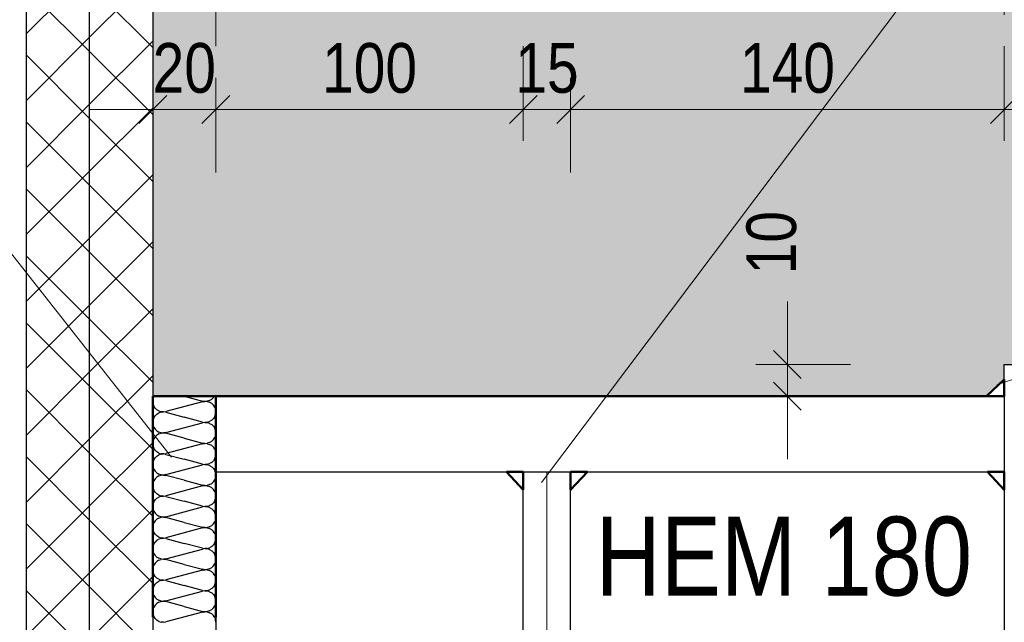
# Model space of a CAD drawing. Header units: millimetres. Extents: x 0 to 6.08, y 0 to 5.27.
# Tile 5 of 54: x 0.56 to 0.88, y 1.08 to 1.27. Entities that reach past the tile are written whole.
import ezdxf

# ---------------------------------------------------------------- set-up
doc = ezdxf.new("R2010")
doc.units = ezdxf.units.MM
doc.styles.add('Arial Narrow', font='ARIALN.TTF')
doc.dimstyles.new('Arch_Strakon_dimstyle', dxfattribs={"dimtxt": 1.575, "dimasz": 1, "dimexe": 1.25, "dimexo": 0.0625, "dimgap": 1, "dimtad": 0, "dimdec": 5, "dimzin": 12, "dimdsep": 46, "dimtxsty": 'Arial Narrow', "dimblk": 'Arrowhead_Tick', "dimsah": 1, "dimcen": 0, "dimse1": 1, "dimse2": 1, "dimclrd": 6, "dimclrt": 2, "dimazin": 0, "dimtfac": 1, "dimtdec": 4, "dimtmove": 0, "dimatfit": 3, "dimldrblk": 'NONE', "dimfxl": 1, "dimtvp": 1, "dimtolj": 1, "dimtzin": 0, "dimlwd": 13, "dimarcsym": 2})
pattern_1 = [(45, (0, 0), (-0.0106066, 0.0106066), []), (135, (0, 0), (-0.0106066, -0.0106066), [])]
pattern_2 = [(45, (0, 0), (-0.00318198, 0.00318198), [0, -0.0075])]

# ---------------------------------------------------------------- blocks, each defined once
blk = doc.blocks.new('Hatch_2_21')
at = {"color": 10, "linetype": 'Continuous'}
for p, q in [((0.6057, 1.14981), (0.60562, 1.14906)), ((0.6057, 1.1483), (0.60562, 1.14906)), ((0.6057, 1.14981), (0.60596, 1.15053)), ((0.60608, 1.15072), (0.60596, 1.15053)), ((0.62142, 1.14894), (0.60981, 1.14584)), ((0.61562, 1.15072), (0.62142, 1.14917)), ((0.62217, 1.14906), (0.62142, 1.14917)), ((0.62142, 1.14894), (0.62217, 1.14905)), ((0.62217, 1.14906), (0.62293, 1.14912)), ((0.62293, 1.14899), (0.62217, 1.14905)), ((0.62366, 1.14935), (0.62293, 1.14912)), ((0.62293, 1.14899), (0.62366, 1.14876)), ((0.62366, 1.14935), (0.62431, 1.14974)), ((0.62486, 1.15027), (0.62431, 1.14974)), ((0.62486, 1.15027), (0.62515, 1.15072)), ((0.62562, 1.14906), (0.62562, 1.14906)), ((0.62562, 1.14906), (0.62562, 1.14906)), ((0.6057, 1.1483), (0.60596, 1.14758)), ((0.60637, 1.14694), (0.60596, 1.14758)), ((0.60637, 1.14694), (0.60692, 1.14641)), ((0.60757, 1.14602), (0.60692, 1.14641)), ((0.60757, 1.14602), (0.6083, 1.14579)), ((0.60906, 1.14572), (0.6083, 1.14579)), ((0.6083, 1.14566), (0.60906, 1.14572)), ((0.60906, 1.14572), (0.60981, 1.14584)), ((0.60981, 1.14561), (0.60906, 1.14572)), ((0.62431, 1.14837), (0.62366, 1.14876)), ((0.62431, 1.14837), (0.62486, 1.14784)), ((0.62527, 1.1472), (0.62486, 1.14784)), ((0.62527, 1.1472), (0.62553, 1.14648)), ((0.62562, 1.14572), (0.62553, 1.14648)), ((0.62562, 1.14572), (0.62553, 1.14497)), ((0.60562, 1.14239), (0.6057, 1.14315)), ((0.60596, 1.14386), (0.6057, 1.14315)), ((0.60596, 1.14386), (0.60637, 1.1445)), ((0.60692, 1.14503), (0.60637, 1.1445)), ((0.60692, 1.14503), (0.60757, 1.14542)), ((0.6083, 1.14566), (0.60757, 1.14542)), ((0.60981, 1.14561), (0.61562, 1.14406)), ((0.62142, 1.1425), (0.61562, 1.14406)), ((0.62293, 1.14245), (0.62366, 1.14269)), ((0.62431, 1.14308), (0.62366, 1.14269)), ((0.62431, 1.14308), (0.62486, 1.14361)), ((0.62527, 1.14425), (0.62486, 1.14361)), ((0.62527, 1.14425), (0.62553, 1.14497)), ((0.60562, 1.14239), (0.6057, 1.14163)), ((0.60596, 1.14091), (0.6057, 1.14163)), ((0.60596, 1.14091), (0.60637, 1.14027)), ((0.60692, 1.13974), (0.60637, 1.14027)), ((0.60692, 1.13974), (0.60757, 1.13935)), ((0.60981, 1.13917), (0.62142, 1.14228)), ((0.62142, 1.1425), (0.62217, 1.14239)), ((0.62217, 1.14239), (0.62142, 1.14228)), ((0.62293, 1.14245), (0.62217, 1.14239)), ((0.62217, 1.14239), (0.62293, 1.14233)), ((0.62366, 1.14209), (0.62293, 1.14233)), ((0.62366, 1.14209), (0.62431, 1.1417)), ((0.62486, 1.14117), (0.62431, 1.1417)), ((0.62486, 1.14117), (0.62527, 1.14053)), ((0.62553, 1.13981), (0.62527, 1.14053)), ((0.62553, 1.13981), (0.62562, 1.13906)), ((0.62562, 1.14239), (0.62562, 1.14239)), ((0.62562, 1.14239), (0.62562, 1.14239)), ((0.6057, 1.13648), (0.60562, 1.13572)), ((0.6057, 1.13648), (0.60596, 1.1372)), ((0.60637, 1.13784), (0.60596, 1.1372)), ((0.60637, 1.13784), (0.60692, 1.13837)), ((0.60757, 1.13876), (0.60692, 1.13837)), ((0.6083, 1.13912), (0.60757, 1.13935)), ((0.60757, 1.13876), (0.6083, 1.13899)), ((0.6083, 1.13912), (0.60906, 1.13906)), ((0.60906, 1.13905), (0.6083, 1.13899)), ((0.60981, 1.13917), (0.60906, 1.13906)), ((0.60906, 1.13905), (0.60981, 1.13894)), ((0.61562, 1.13739), (0.60981, 1.13894)), ((0.61562, 1.13739), (0.62142, 1.13584)), ((0.62366, 1.13602), (0.62431, 1.13641)), ((0.62486, 1.13694), (0.62431, 1.13641)), ((0.62486, 1.13694), (0.62527, 1.13758)), ((0.62553, 1.1383), (0.62527, 1.13758)), ((0.62553, 1.1383), (0.62562, 1.13906)), ((0.6057, 1.13497), (0.60562, 1.13572)), ((0.6057, 1.13497), (0.60596, 1.13425)), ((0.60637, 1.13361), (0.60596, 1.13425)), ((0.60637, 1.13361), (0.60692, 1.13308)), ((0.62142, 1.13561), (0.60981, 1.1325)), ((0.62217, 1.13572), (0.62142, 1.13584)), ((0.62142, 1.13561), (0.62217, 1.13572)), ((0.62217, 1.13572), (0.62293, 1.13579)), ((0.62293, 1.13566), (0.62217, 1.13572)), ((0.62366, 1.13602), (0.62293, 1.13579)), ((0.62293, 1.13566), (0.62366, 1.13543)), ((0.62431, 1.13503), (0.62366, 1.13543)), ((0.62431, 1.13503), (0.62486, 1.1345)), ((0.62527, 1.13386), (0.62486, 1.1345)), ((0.62527, 1.13386), (0.62553, 1.13315)), ((0.62562, 1.13572), (0.62562, 1.13572)), ((0.62562, 1.13572), (0.62562, 1.13572)), ((0.60596, 1.13053), (0.6057, 1.12981)), ((0.60596, 1.13053), (0.60637, 1.13117)), ((0.60692, 1.1317), (0.60637, 1.13117)), ((0.60757, 1.13269), (0.60692, 1.13308)), ((0.60692, 1.1317), (0.60757, 1.13209)), ((0.60757, 1.13269), (0.6083, 1.13245)), ((0.6083, 1.13232), (0.60757, 1.13209)), ((0.60906, 1.13239), (0.6083, 1.13245)), ((0.6083, 1.13232), (0.60906, 1.13239)), ((0.60906, 1.13239), (0.60981, 1.1325)), ((0.60981, 1.13228), (0.60906, 1.13239)), ((0.60981, 1.13228), (0.61562, 1.13072)), ((0.62142, 1.12917), (0.61562, 1.13072)), ((0.62431, 1.12974), (0.62486, 1.13027)), ((0.62527, 1.13091), (0.62486, 1.13027)), ((0.62527, 1.13091), (0.62553, 1.13163)), ((0.62562, 1.13239), (0.62553, 1.13315)), ((0.62562, 1.13239), (0.62553, 1.13163)), ((0.60562, 1.12906), (0.6057, 1.12981)), ((0.60562, 1.12906), (0.6057, 1.1283)), ((0.60596, 1.12758), (0.6057, 1.1283)), ((0.60596, 1.12758), (0.60637, 1.12694)), ((0.60981, 1.12584), (0.62142, 1.12894)), ((0.62142, 1.12917), (0.62217, 1.12906)), ((0.62217, 1.12905), (0.62142, 1.12894)), ((0.62293, 1.12912), (0.62217, 1.12906)), ((0.62217, 1.12905), (0.62293, 1.12899)), ((0.62293, 1.12912), (0.62366, 1.12935)), ((0.62366, 1.12876), (0.62293, 1.12899)), ((0.62431, 1.12974), (0.62366, 1.12935)), ((0.62366, 1.12876), (0.62431, 1.12837)), ((0.62486, 1.12784), (0.62431, 1.12837)), ((0.62486, 1.12784), (0.62527, 1.1272)), ((0.62553, 1.12648), (0.62527, 1.1272)), ((0.62562, 1.12906), (0.62562, 1.12906)), ((0.62562, 1.12906), (0.62562, 1.12906)), ((0.60637, 1.1245), (0.60596, 1.12386)), ((0.60692, 1.12641), (0.60637, 1.12694)), ((0.60637, 1.1245), (0.60692, 1.12503)), ((0.60692, 1.12641), (0.60757, 1.12602)), ((0.60757, 1.12543), (0.60692, 1.12503)), ((0.6083, 1.12579), (0.60757, 1.12602)), ((0.60757, 1.12543), (0.6083, 1.12566)), ((0.6083, 1.12579), (0.60906, 1.12572)), ((0.60906, 1.12572), (0.6083, 1.12566)), ((0.60981, 1.12584), (0.60906, 1.12572)), ((0.60906, 1.12572), (0.60981, 1.12561)), ((0.61562, 1.12406), (0.60981, 1.12561)), ((0.61562, 1.12406), (0.62142, 1.1225)), ((0.62486, 1.12361), (0.62527, 1.12425)), ((0.62553, 1.12497), (0.62527, 1.12425)), ((0.62553, 1.12648), (0.62562, 1.12572)), ((0.62553, 1.12497), (0.62562, 1.12572)), ((0.6057, 1.12315), (0.60562, 1.12239)), ((0.6057, 1.12163), (0.60562, 1.12239)), ((0.6057, 1.12315), (0.60596, 1.12386)), ((0.6057, 1.12163), (0.60596, 1.12091)), ((0.60637, 1.12027), (0.60596, 1.12091)), ((0.62142, 1.12228), (0.60981, 1.11917)), ((0.62217, 1.12239), (0.62142, 1.1225)), ((0.62142, 1.12228), (0.62217, 1.12239)), ((0.62217, 1.12239), (0.62293, 1.12245)), ((0.62293, 1.12233), (0.62217, 1.12239)), ((0.62366, 1.12269), (0.62293, 1.12245)), ((0.62293, 1.12233), (0.62366, 1.12209)), ((0.62366, 1.12269), (0.62431, 1.12308)), ((0.62431, 1.1217), (0.62366, 1.12209)), ((0.62486, 1.12361), (0.62431, 1.12308)), ((0.62431, 1.1217), (0.62486, 1.12117)), ((0.62527, 1.12053), (0.62486, 1.12117)), ((0.62562, 1.12239), (0.62562, 1.12239)), ((0.62562, 1.12239), (0.62562, 1.12239)), ((0.60596, 1.1172), (0.60637, 1.11784)), ((0.60637, 1.12027), (0.60692, 1.11974)), ((0.60692, 1.11837), (0.60637, 1.11784)), ((0.60757, 1.11935), (0.60692, 1.11974)), ((0.60692, 1.11837), (0.60757, 1.11876)), ((0.60757, 1.11935), (0.6083, 1.11912)), ((0.6083, 1.11899), (0.60757, 1.11876)), ((0.60906, 1.11906), (0.6083, 1.11912)), ((0.6083, 1.11899), (0.60906, 1.11905)), ((0.60906, 1.11906), (0.60981, 1.11917)), ((0.60981, 1.11894), (0.60906, 1.11905)), ((0.60981, 1.11894), (0.61562, 1.11739)), ((0.62527, 1.12053), (0.62553, 1.11981)), ((0.62527, 1.11758), (0.62553, 1.1183)), ((0.62562, 1.11906), (0.62553, 1.11981)), ((0.62562, 1.11906), (0.62553, 1.1183)), ((0.60562, 1.11572), (0.6057, 1.11648)), ((0.60562, 1.11572), (0.6057, 1.11497)), ((0.60596, 1.1172), (0.6057, 1.11648)), ((0.60596, 1.11425), (0.6057, 1.11497)), ((0.60981, 1.1125), (0.62142, 1.11561)), ((0.62142, 1.11584), (0.61562, 1.11739)), ((0.62142, 1.11584), (0.62217, 1.11572)), ((0.62217, 1.11572), (0.62142, 1.11561)), ((0.62293, 1.11579), (0.62217, 1.11572)), ((0.62217, 1.11572), (0.62293, 1.11566)), ((0.62293, 1.11579), (0.62366, 1.11602)), ((0.62366, 1.11543), (0.62293, 1.11566)), ((0.62431, 1.11641), (0.62366, 1.11602)), ((0.62366, 1.11543), (0.62431, 1.11503)), ((0.62431, 1.11641), (0.62486, 1.11694)), ((0.62486, 1.1145), (0.62431, 1.11503)), ((0.62527, 1.11758), (0.62486, 1.11694)), ((0.62486, 1.1145), (0.62527, 1.11386)), ((0.62562, 1.11572), (0.62562, 1.11572)), ((0.62562, 1.11572), (0.62562, 1.11572)), ((0.60596, 1.11425), (0.60637, 1.11361)), ((0.60692, 1.11308), (0.60637, 1.11361)), ((0.60637, 1.11117), (0.60692, 1.1117)), ((0.60692, 1.11308), (0.60757, 1.11269)), ((0.60757, 1.11209), (0.60692, 1.1117)), ((0.6083, 1.11245), (0.60757, 1.11269)), ((0.60757, 1.11209), (0.6083, 1.11232)), ((0.6083, 1.11245), (0.60906, 1.11239)), ((0.60906, 1.11239), (0.6083, 1.11232)), ((0.60981, 1.1125), (0.60906, 1.11239)), ((0.60906, 1.11239), (0.60981, 1.11228)), ((0.61562, 1.11072), (0.60981, 1.11228)), ((0.62553, 1.11315), (0.62527, 1.11386)), ((0.62553, 1.11163), (0.62527, 1.11091)), ((0.62553, 1.11315), (0.62562, 1.11239)), ((0.62553, 1.11163), (0.62562, 1.11239)), ((0.6057, 1.10981), (0.60562, 1.10906)), ((0.6057, 1.1083), (0.60562, 1.10906)), ((0.6057, 1.10981), (0.60596, 1.11053)), ((0.6057, 1.1083), (0.60596, 1.10758)), ((0.60637, 1.11117), (0.60596, 1.11053)), ((0.62142, 1.10894), (0.60981, 1.10584)), ((0.61562, 1.11072), (0.62142, 1.10917)), ((0.62217, 1.10906), (0.62142, 1.10917)), ((0.62142, 1.10894), (0.62217, 1.10905)), ((0.62217, 1.10906), (0.62293, 1.10912)), ((0.62293, 1.10899), (0.62217, 1.10905)), ((0.62366, 1.10935), (0.62293, 1.10912)), ((0.62293, 1.10899), (0.62366, 1.10876)), ((0.62366, 1.10935), (0.62431, 1.10974)), ((0.62431, 1.10837), (0.62366, 1.10876)), ((0.62486, 1.11027), (0.62431, 1.10974)), ((0.62431, 1.10837), (0.62486, 1.10784)), ((0.62486, 1.11027), (0.62527, 1.11091)), ((0.62562, 1.10906), (0.62562, 1.10906)), ((0.62562, 1.10906), (0.62562, 1.10906)), ((0.60637, 1.10694), (0.60596, 1.10758)), ((0.60637, 1.10694), (0.60692, 1.10641)), ((0.60757, 1.10602), (0.60692, 1.10641)), ((0.60692, 1.10503), (0.60757, 1.10543)), ((0.60757, 1.10602), (0.6083, 1.10579)), ((0.6083, 1.10566), (0.60757, 1.10543)), ((0.60906, 1.10572), (0.6083, 1.10579)), ((0.6083, 1.10566), (0.60906, 1.10572)), ((0.60906, 1.10572), (0.60981, 1.10584)), ((0.60981, 1.10561), (0.60906, 1.10572)), ((0.60981, 1.10561), (0.61562, 1.10406)), ((0.62527, 1.1072), (0.62486, 1.10784)), ((0.62527, 1.1072), (0.62553, 1.10648)), ((0.62562, 1.10572), (0.62553, 1.10648)), ((0.62562, 1.10572), (0.62553, 1.10497)), ((0.60562, 1.10239), (0.6057, 1.10315)), ((0.60562, 1.10239), (0.6057, 1.10163)), ((0.60596, 1.10386), (0.6057, 1.10315)), ((0.60596, 1.10386), (0.60637, 1.1045)), ((0.60692, 1.10503), (0.60637, 1.1045)), ((0.60981, 1.09917), (0.62142, 1.10228)), ((0.62142, 1.1025), (0.61562, 1.10406)), ((0.62142, 1.1025), (0.62217, 1.10239)), ((0.62217, 1.10239), (0.62142, 1.10228)), ((0.62293, 1.10245), (0.62217, 1.10239)), ((0.62217, 1.10239), (0.62293, 1.10233)), ((0.62293, 1.10245), (0.62366, 1.10269)), ((0.62366, 1.10209), (0.62293, 1.10233)), ((0.62431, 1.10308), (0.62366, 1.10269)), ((0.62366, 1.10209), (0.62431, 1.1017)), ((0.62431, 1.10308), (0.62486, 1.10361)), ((0.62527, 1.10425), (0.62486, 1.10361)), ((0.62527, 1.10425), (0.62553, 1.10497)), ((0.62562, 1.10239), (0.62562, 1.10239)), ((0.62562, 1.10239), (0.62562, 1.10239)), ((0.60596, 1.10091), (0.6057, 1.10163)), ((0.60596, 1.10091), (0.60637, 1.10027)), ((0.60692, 1.09974), (0.60637, 1.10027)), ((0.60692, 1.09974), (0.60757, 1.09935)), ((0.6083, 1.09912), (0.60757, 1.09935)), ((0.60757, 1.09876), (0.6083, 1.09899)), ((0.6083, 1.09912), (0.60906, 1.09906)), ((0.60906, 1.09905), (0.6083, 1.09899)), ((0.60981, 1.09917), (0.60906, 1.09906)), ((0.60906, 1.09905), (0.60981, 1.09894)), ((0.61562, 1.09739), (0.60981, 1.09894)), ((0.62486, 1.10117), (0.62431, 1.1017)), ((0.62486, 1.10117), (0.62527, 1.10053)), ((0.62553, 1.09981), (0.62527, 1.10053)), ((0.62553, 1.09981), (0.62562, 1.09906)), ((0.62553, 1.0983), (0.62562, 1.09906)), ((0.6057, 1.09648), (0.60562, 1.09572)), ((0.6057, 1.09648), (0.60596, 1.0972)), ((0.60637, 1.09784), (0.60596, 1.0972)), ((0.60637, 1.09784), (0.60692, 1.09837)), ((0.60757, 1.09876), (0.60692, 1.09837)), ((0.61562, 1.09739), (0.62142, 1.09584)), ((0.62217, 1.09572), (0.62142, 1.09584)), ((0.62217, 1.09572), (0.62293, 1.09579)), ((0.62366, 1.09602), (0.62293, 1.09579)), ((0.62366, 1.09602), (0.62431, 1.09641)), ((0.62486, 1.09694), (0.62431, 1.09641)), ((0.62486, 1.09694), (0.62527, 1.09758)), ((0.62553, 1.0983), (0.62527, 1.09758)), ((0.6057, 1.09497), (0.60562, 1.09572)), ((0.6057, 1.09497), (0.60596, 1.09425)), ((0.60637, 1.09361), (0.60596, 1.09425)), ((0.60637, 1.09361), (0.60692, 1.09308)), ((0.60757, 1.09269), (0.60692, 1.09308)), ((0.60757, 1.09269), (0.6083, 1.09245)), ((0.62142, 1.09561), (0.60981, 1.0925)), ((0.62142, 1.09561), (0.62217, 1.09572)), ((0.62293, 1.09566), (0.62217, 1.09572)), ((0.62293, 1.09566), (0.62366, 1.09543)), ((0.62431, 1.09503), (0.62366, 1.09543)), ((0.62431, 1.09503), (0.62486, 1.0945)), ((0.62527, 1.09386), (0.62486, 1.0945)), ((0.62527, 1.09386), (0.62553, 1.09315)), ((0.62562, 1.09239), (0.62553, 1.09315)), ((0.62562, 1.09572), (0.62562, 1.09572)), ((0.62562, 1.09572), (0.62562, 1.09572)), ((0.60562, 1.08906), (0.6057, 1.08981)), ((0.60596, 1.09053), (0.6057, 1.08981)), ((0.60596, 1.09053), (0.60637, 1.09117)), ((0.60692, 1.0917), (0.60637, 1.09117)), ((0.60692, 1.0917), (0.60757, 1.09209)), ((0.6083, 1.09232), (0.60757, 1.09209)), ((0.60906, 1.09239), (0.6083, 1.09245)), ((0.6083, 1.09232), (0.60906, 1.09239)), ((0.60906, 1.09239), (0.60981, 1.0925)), ((0.60981, 1.09228), (0.60906, 1.09239)), ((0.60981, 1.09228), (0.61562, 1.09072)), ((0.62142, 1.08917), (0.61562, 1.09072)), ((0.62431, 1.08974), (0.62366, 1.08935)), ((0.62431, 1.08974), (0.62486, 1.09027)), ((0.62527, 1.09091), (0.62486, 1.09027)), ((0.62527, 1.09091), (0.62553, 1.09163)), ((0.62562, 1.09239), (0.62553, 1.09163)), ((0.60562, 1.08906), (0.6057, 1.0883)), ((0.60596, 1.08758), (0.6057, 1.0883)), ((0.60596, 1.08758), (0.60637, 1.08694)), ((0.60692, 1.08641), (0.60637, 1.08694)), ((0.60692, 1.08641), (0.60757, 1.08602)), ((0.60981, 1.08584), (0.62142, 1.08894)), ((0.62142, 1.08917), (0.62217, 1.08906)), ((0.62217, 1.08905), (0.62142, 1.08894)), ((0.62293, 1.08912), (0.62217, 1.08906)), ((0.62217, 1.08905), (0.62293, 1.08899)), ((0.62293, 1.08912), (0.62366, 1.08935)), ((0.62366, 1.08876), (0.62293, 1.08899)), ((0.62366, 1.08876), (0.62431, 1.08837)), ((0.62486, 1.08784), (0.62431, 1.08837)), ((0.62486, 1.08784), (0.62527, 1.0872)), ((0.62553, 1.08648), (0.62527, 1.0872)), ((0.62553, 1.08648), (0.62562, 1.08572)), ((0.62562, 1.08906), (0.62562, 1.08906)), ((0.62562, 1.08906), (0.62562, 1.08906)), ((0.6057, 1.08315), (0.60596, 1.08386)), ((0.60637, 1.0845), (0.60596, 1.08386)), ((0.60637, 1.0845), (0.60692, 1.08503)), ((0.60757, 1.08543), (0.60692, 1.08503)), ((0.6083, 1.08579), (0.60757, 1.08602)), ((0.60757, 1.08543), (0.6083, 1.08566)), ((0.6083, 1.08579), (0.60906, 1.08572)), ((0.60906, 1.08572), (0.6083, 1.08566)), ((0.60981, 1.08584), (0.60906, 1.08572)), ((0.60906, 1.08572), (0.60981, 1.08561)), ((0.61562, 1.08406), (0.60981, 1.08561)), ((0.61562, 1.08406), (0.62142, 1.0825)), ((0.62486, 1.08361), (0.62431, 1.08308)), ((0.62486, 1.08361), (0.62527, 1.08425)), ((0.62553, 1.08497), (0.62527, 1.08425)), ((0.62553, 1.08497), (0.62562, 1.08572)), ((0.6057, 1.08315), (0.60562, 1.08239)), ((0.6057, 1.08163), (0.60562, 1.08239)), ((0.6057, 1.08163), (0.60596, 1.08091)), ((0.60637, 1.08027), (0.60596, 1.08091)), ((0.60637, 1.08027), (0.60692, 1.07974)), ((0.62142, 1.08228), (0.60981, 1.07917)), ((0.62217, 1.08239), (0.62142, 1.0825)), ((0.62142, 1.08228), (0.62217, 1.08239)), ((0.62217, 1.08239), (0.62293, 1.08245)), ((0.62293, 1.08233), (0.62217, 1.08239)), ((0.62366, 1.08269), (0.62293, 1.08245)), ((0.62293, 1.08233), (0.62366, 1.08209)), ((0.62366, 1.08269), (0.62431, 1.08308)), ((0.62431, 1.0817), (0.62366, 1.08209)), ((0.62431, 1.0817), (0.62486, 1.08117)), ((0.62527, 1.08053), (0.62486, 1.08117)), ((0.62527, 1.08053), (0.62553, 1.07981)), ((0.62562, 1.08239), (0.62562, 1.08239)), ((0.62562, 1.08239), (0.62562, 1.08239)), ((0.60757, 1.07935), (0.60692, 1.07974)), ((0.60757, 1.07935), (0.6083, 1.07912)), ((0.60906, 1.07906), (0.6083, 1.07912)), ((0.60906, 1.07906), (0.60981, 1.07917)), ((0.62562, 1.07906), (0.62553, 1.07981))]:
    blk.add_line(p, q, dxfattribs=at)
blk = doc.blocks.new('Arrowhead_Tick')
at = {"color": 0, "linetype": 'Continuous', "lineweight": -2, "ltscale": 0.2}
for p, q in [((0, 2), (0, -1)), ((-1, 0), (0, 0)), ((1, 0), (0, 0))]:
    blk.add_line(p, q, dxfattribs=at)
at = {"color": 2, "linetype": 'Continuous', "lineweight": 35, "ltscale": 0.2}
blk.add_line((0.442, 0.442), (-0.442, -0.442), dxfattribs=at)
blk = doc.blocks.new('*D65')
at = {"color": 6, "linetype": 'Continuous', "lineweight": 13}
blk.add_line((0.51, 0.96072), (0.51, 1.14072), dxfattribs=at)
at = {"layer": 'Defpoints', "color": 0}
for p in [(0.51, 1.15072), (0.87562, 1.15072), (0.87562, 0.95072)]:
    blk.add_point(p, dxfattribs=at)
at = {"color": 6, "lineweight": 13, "xscale": 0.01, "yscale": 0.01, "zscale": 0.01}
for p, rotation in [((0.51, 1.15072), 90), ((0.51, 0.95072), 270)]:
    blk.add_blockref('Arrowhead_Tick', p, dxfattribs=dict(at, rotation=rotation))
at = {"color": 2, "lineweight": 35, "insert": (0.49696, 1.05072), "char_height": 0.01575, "attachment_point": 5, "rotation": 90, "style": 'Arial Narrow'}
blk.add_mtext('\\A1;200', dxfattribs=at)
blk = doc.blocks.new('_None')
blk = doc.blocks.new('*D71')
at = {"color": 6, "linetype": 'Continuous', "lineweight": 13}
for p, q in [((0.59562, 1.24158), (0.58562, 1.24158)), ((0.60562, 1.24158), (0.62562, 1.24158)), ((0.63562, 1.24158), (0.64562, 1.24158))]:
    blk.add_line(p, q, dxfattribs=at)
at = {"layer": 'Defpoints', "color": 0}
for p in [(0.62562, 1.24158), (0.60562, 1.15072), (0.62562, 1.15072)]:
    blk.add_point(p, dxfattribs=at)
at = {"color": 6, "lineweight": 13, "xscale": 0.01, "yscale": 0.01, "zscale": 0.01}
blk.add_blockref('Arrowhead_Tick', (0.60562, 1.24158), dxfattribs=at)
at = {"color": 6, "lineweight": 13, "xscale": 0.01, "yscale": 0.01, "zscale": 0.01, "rotation": 180}
blk.add_blockref('Arrowhead_Tick', (0.62562, 1.24158), dxfattribs=at)
at = {"color": 2, "lineweight": 35, "insert": (0.61562, 1.25462), "char_height": 0.01575, "attachment_point": 5, "style": 'Arial Narrow'}
blk.add_mtext('\\A1;20', dxfattribs=at)
blk = doc.blocks.new('*D72')
at = {"color": 6, "linetype": 'Continuous', "lineweight": 13}
blk.add_line((0.63562, 1.24158), (0.71312, 1.24158), dxfattribs=at)
at = {"layer": 'Defpoints', "color": 0}
for p in [(0.72312, 1.24158), (0.62562, 1.15072), (0.72312, 1.12672)]:
    blk.add_point(p, dxfattribs=at)
at = {"color": 6, "lineweight": 13, "xscale": 0.01, "yscale": 0.01, "zscale": 0.01}
blk.add_blockref('Arrowhead_Tick', (0.72312, 1.24158), dxfattribs=at)
at = {"color": 6, "lineweight": 13, "xscale": 0.01, "yscale": 0.01, "zscale": 0.01, "rotation": 180}
blk.add_blockref('Arrowhead_Tick', (0.62562, 1.24158), dxfattribs=at)
at = {"color": 2, "lineweight": 35, "insert": (0.67437, 1.25462), "char_height": 0.01575, "attachment_point": 5, "style": 'Arial Narrow'}
blk.add_mtext('\\A1;100', dxfattribs=at)
blk = doc.blocks.new('*D73')
at = {"color": 6, "linetype": 'Continuous', "lineweight": 13}
for p, q in [((0.86562, 1.24158), (0.85562, 1.24158)), ((0.87562, 1.24158), (0.90062, 1.24158)), ((0.91062, 1.24158), (0.92062, 1.24158))]:
    blk.add_line(p, q, dxfattribs=at)
at = {"layer": 'Defpoints', "color": 0}
for p in [(0.90062, 1.24158), (0.90062, 1.16072), (0.87562, 1.15072)]:
    blk.add_point(p, dxfattribs=at)
at = {"color": 6, "lineweight": 13, "xscale": 0.01, "yscale": 0.01, "zscale": 0.01}
blk.add_blockref('Arrowhead_Tick', (0.87562, 1.24158), dxfattribs=at)
at = {"color": 6, "lineweight": 13, "xscale": 0.01, "yscale": 0.01, "zscale": 0.01, "rotation": 180}
blk.add_blockref('Arrowhead_Tick', (0.90062, 1.24158), dxfattribs=at)
at = {"color": 2, "lineweight": 35, "insert": (0.88812, 1.25462), "char_height": 0.01575, "attachment_point": 5, "style": 'Arial Narrow'}
blk.add_mtext('\\A1;25', dxfattribs=at)
blk = doc.blocks.new('*D74')
at = {"color": 6, "linetype": 'Continuous', "lineweight": 13}
for p, q in [((0.71312, 1.24158), (0.70312, 1.24158)), ((0.72312, 1.24158), (0.73812, 1.24158)), ((0.74812, 1.24158), (0.75812, 1.24158))]:
    blk.add_line(p, q, dxfattribs=at)
at = {"layer": 'Defpoints', "color": 0}
for p in [(0.73812, 1.24158), (0.72312, 1.12672), (0.73812, 1.12672)]:
    blk.add_point(p, dxfattribs=at)
at = {"color": 6, "lineweight": 13, "xscale": 0.01, "yscale": 0.01, "zscale": 0.01}
blk.add_blockref('Arrowhead_Tick', (0.72312, 1.24158), dxfattribs=at)
at = {"color": 6, "lineweight": 13, "xscale": 0.01, "yscale": 0.01, "zscale": 0.01, "rotation": 180}
blk.add_blockref('Arrowhead_Tick', (0.73812, 1.24158), dxfattribs=at)
at = {"color": 2, "lineweight": 35, "insert": (0.73062, 1.25462), "char_height": 0.01575, "attachment_point": 5, "style": 'Arial Narrow'}
blk.add_mtext('\\A1;15', dxfattribs=at)
blk = doc.blocks.new('*D75')
at = {"color": 6, "linetype": 'Continuous', "lineweight": 13}
blk.add_line((0.74812, 1.24158), (0.86562, 1.24158), dxfattribs=at)
at = {"layer": 'Defpoints', "color": 0}
for p in [(0.87562, 1.24158), (0.87562, 1.15072), (0.73812, 1.12672)]:
    blk.add_point(p, dxfattribs=at)
at = {"color": 6, "lineweight": 13, "xscale": 0.01, "yscale": 0.01, "zscale": 0.01}
blk.add_blockref('Arrowhead_Tick', (0.87562, 1.24158), dxfattribs=at)
at = {"color": 6, "lineweight": 13, "xscale": 0.01, "yscale": 0.01, "zscale": 0.01, "rotation": 180}
blk.add_blockref('Arrowhead_Tick', (0.73812, 1.24158), dxfattribs=at)
at = {"color": 2, "lineweight": 35, "insert": (0.80687, 1.25462), "char_height": 0.01575, "attachment_point": 5, "style": 'Arial Narrow'}
blk.add_mtext('\\A1;140', dxfattribs=at)
blk = doc.blocks.new('*D87')
at = {"color": 6, "linetype": 'Continuous', "lineweight": 13}
blk.add_line((0.63562, 1.28158), (0.86562, 1.28158), dxfattribs=at)
at = {"layer": 'Defpoints', "color": 0}
for p in [(0.87562, 1.28158), (0.62562, 1.15072), (0.87562, 1.15072)]:
    blk.add_point(p, dxfattribs=at)
at = {"color": 6, "lineweight": 13, "xscale": 0.01, "yscale": 0.01, "zscale": 0.01}
blk.add_blockref('Arrowhead_Tick', (0.87562, 1.28158), dxfattribs=at)
at = {"color": 6, "lineweight": 13, "xscale": 0.01, "yscale": 0.01, "zscale": 0.01, "rotation": 180}
blk.add_blockref('Arrowhead_Tick', (0.62562, 1.28158), dxfattribs=at)
at = {"color": 2, "lineweight": 35, "insert": (0.75062, 1.29462), "char_height": 0.01575, "attachment_point": 5, "style": 'Arial Narrow'}
blk.add_mtext('\\A1;250', dxfattribs=at)
blk = doc.blocks.new('*D155')
at = {"color": 6, "linetype": 'Continuous', "lineweight": 13}
for p, q in [((0.80684, 1.17072), (0.80684, 1.18072)), ((0.80684, 1.15072), (0.80684, 1.16072)), ((0.80684, 1.14072), (0.80684, 1.13072))]:
    blk.add_line(p, q, dxfattribs=at)
at = {"layer": 'Defpoints', "color": 0}
for p in [(0.80684, 1.16072), (0.87562, 1.16072), (0.86997, 1.15072)]:
    blk.add_point(p, dxfattribs=at)
at = {"color": 6, "lineweight": 13, "xscale": 0.01, "yscale": 0.01, "zscale": 0.01}
for p, rotation in [((0.80684, 1.16072), 270), ((0.80684, 1.15072), 90)]:
    blk.add_blockref('Arrowhead_Tick', p, dxfattribs=dict(at, rotation=rotation))
at = {"color": 2, "lineweight": 35, "insert": (0.80184, 1.19935), "char_height": 0.01575, "attachment_point": 5, "rotation": 90, "style": 'Arial Narrow'}
blk.add_mtext('\\A1;10', dxfattribs=at)
blk = doc.blocks.new('*D157')
at = {"color": 6, "linetype": 'Continuous', "lineweight": 13}
blk.add_line((1.11, 0.55072), (1.11, 1.15072), dxfattribs=at)
at = {"layer": 'Defpoints', "color": 0}
for p in [(0.87562, 1.16072), (1.11, 1.16072), (0.87562, 0.54072)]:
    blk.add_point(p, dxfattribs=at)
at = {"color": 6, "lineweight": 13, "xscale": 0.01, "yscale": 0.01, "zscale": 0.01}
for p, rotation in [((1.11, 1.16072), 90), ((1.11, 0.54072), 270)]:
    blk.add_blockref('Arrowhead_Tick', p, dxfattribs=dict(at, rotation=rotation))
at = {"color": 2, "lineweight": 35, "insert": (1.09696, 0.85072), "char_height": 0.01575, "attachment_point": 5, "rotation": 90, "style": 'Arial Narrow'}
blk.add_mtext('\\A1;620', dxfattribs=at)

msp = doc.modelspace()

# ---------------------------------------------------------------- hatches: boundary and pattern name
h = msp.add_hatch()
h.set_pattern_fill('FT', color=10, scale=0.01, angle=45, style=0, pattern_type=2)
h.set_pattern_definition(pattern_1)
h.paths.add_polyline_path([(0.565617, 0.865723), (0.585617, 0.865723), (0.585617, 1.330723), (0.565617, 1.330723)])
h = msp.add_hatch()
h.set_pattern_fill('FT', color=10, scale=0.01, angle=45, style=0, pattern_type=2)
h.set_pattern_definition(pattern_1)
h.paths.add_polyline_path([(0.585617, 0.865723), (0.605617, 0.865723), (0.605617, 1.080723), (0.605617, 1.330723), (0.585617, 1.330723)])
at = {"lineweight": 18, "true_color": 0xceffce}
msp.add_hatch(color=254, dxfattribs=at).paths.add_polyline_path([(0.906264, 1.150723), (1.564916, 1.150723), (1.562911, 1.330723), (0.605617, 1.330723), (0.605617, 1.150723), (0.869971, 1.150723), (0.875617, 1.156028), (0.875617, 1.160723), (0.900617, 1.160723), (0.900617, 1.156028)])
at = {"lineweight": 18}
h = msp.add_hatch(dxfattribs=at)
h.set_pattern_fill('punkt', color=5, scale=0.01, angle=135, style=0, pattern_type=2)
h.set_pattern_definition([(135, (0, 0), (-0.00318198, -0.00318198), [0, -0.0075])])
h.paths.add_polyline_path([(0.869971, 1.150723), (0.875617, 1.150723), (0.875617, 1.156028)])
h = msp.add_hatch(dxfattribs=at)
h.set_pattern_fill('punkt', color=5, scale=0.01, angle=45, style=0, pattern_type=2)
h.set_pattern_definition(pattern_2)
h.paths.add_polyline_path([(0.723117, 1.121076), (0.723117, 1.126723), (0.717812, 1.126723)])
h = msp.add_hatch(dxfattribs=at)
h.set_pattern_fill('punkt', color=5, scale=0.01, angle=45, style=0, pattern_type=2)
h.set_pattern_definition(pattern_2)
h.paths.add_polyline_path([(0.738117, 1.121076), (0.738117, 1.126723), (0.743423, 1.126723)])
h = msp.add_hatch(dxfattribs=at)
h.set_pattern_fill('punkt', color=5, scale=0.01, angle=45, style=0, pattern_type=2)
h.set_pattern_definition(pattern_2)
h.paths.add_polyline_path([(0.875617, 1.121076), (0.875617, 1.126723), (0.870312, 1.126723)])

# ---------------------------------------------------------------- linework, layer by layer
at = {"color": 6, "linetype": 'Continuous', "lineweight": 13}
for p, q in [((0.910404, 1.364469), (0.728839, 1.123349)), ((0.542459, 1.219053), (0.611579, 1.131352)), ((0.92684, 1.173145), (0.873301, 1.154265))]:
    msp.add_line(p, q, dxfattribs=at)
at = {"color": 3, "linetype": 'Continuous', "lineweight": 25}
for p, q in [((0.565617, 0.865723), (0.565617, 1.330723)), ((0.585617, 0.865723), (0.585617, 1.330723)), ((0.605617, 1.330723), (0.605617, 0.905723)), ((0.875617, 1.150723), (0.875617, 1.160723)), ((0.875617, 1.160723), (0.900617, 1.160723)), ((0.625617, 1.150723), (0.875617, 1.150723)), ((0.625617, 1.150723), (0.625617, 0.950723)), ((0.875617, 1.150723), (0.875617, 0.540723)), ((0.625617, 1.126723), (0.875617, 1.126723)), ((0.723117, 0.974723), (0.723117, 1.126723)), ((0.738117, 0.974723), (0.738117, 1.126723))]:
    msp.add_line(p, q, dxfattribs=at)
at = {"color": 4, "linetype": 'Continuous', "lineweight": 50}
for p, q in [((0.869971, 1.150723), (0.875617, 1.156028)), ((0.875617, 1.150723), (0.875617, 1.156028)), ((0.605617, 1.150723), (0.605617, 1.080723)), ((0.875617, 1.150723), (0.605617, 1.150723)), ((0.625617, 1.150723), (0.625617, 1.080723)), ((0.869971, 1.150723), (0.875617, 1.150723)), ((0.723117, 1.121076), (0.717812, 1.126723)), ((0.723117, 1.126723), (0.717812, 1.126723)), ((0.723117, 1.121076), (0.723117, 1.126723)), ((0.738117, 1.121076), (0.743423, 1.126723)), ((0.738117, 1.121076), (0.738117, 1.126723)), ((0.738117, 1.126723), (0.743423, 1.126723)), ((0.875617, 1.121076), (0.870312, 1.126723)), ((0.875617, 1.126723), (0.870312, 1.126723)), ((0.875617, 1.121076), (0.875617, 1.126723))]:
    msp.add_line(p, q, dxfattribs=at)
at = {"color": 9, "linetype": 'Continuous', "lineweight": 0}
msp.add_line((0.730617, 0.974723), (0.730617, 1.126723), dxfattribs=at)

# ---------------------------------------------------------------- block references
at = {"color": 0, "lineweight": -2}
msp.add_blockref('Hatch_2_21', (0, 0), dxfattribs=at)

# ---------------------------------------------------------------- dimensions: what is measured, and where the dimension line sits
at = {"lineweight": 35}
for base, p1, p2, text, picture, middle in [((0.875617, 1.281584), (0.625617, 1.150723), (0.875617, 1.150723), '250', '*D87', (0.750617, 1.281584)), ((0.625617, 1.241584), (0.605617, 1.150723), (0.625617, 1.150723), '20', '*D71', (0.615617, 1.241584)), ((0.723117, 1.241584), (0.625617, 1.150723), (0.723117, 1.126723), '100', '*D72', (0.674367, 1.241584)), ((0.738117, 1.241584), (0.723117, 1.126723), (0.738117, 1.126723), '15', '*D74', (0.730617, 1.241584)), ((0.875617, 1.241584), (0.738117, 1.126723), (0.875617, 1.150723), '140', '*D75', (0.806867, 1.241584)), ((0.900617, 1.241584), (0.875617, 1.150723), (0.900617, 1.160723), '25', '*D73', (0.888117, 1.241584))]:
    dim = msp.add_linear_dim(base=base, p1=p1, p2=p2, text=text, dimstyle='Arch_Strakon_dimstyle', override={"dimscale": 0.01, "dimtxt": 1.575, "dimasz": 1, "dimgap": 0.5, "dimtad": 1, "dimjust": 0, "dimtih": 0, "dimtoh": 0, "dimdec": 5, "dimdsep": 46, "dimtxsty": 'Arial Narrow', "dimclrd": 6, "dimclrt": 2, "dimtix": 1, "dimtofl": 255, "dimtmove": 0, "dimatfit": 2, "dimfxl": 0, "dimfxlon": 0, "dimtvp": 31.746032, "dimlwd": 13}, dxfattribs=at)
    dim.commit()
    dim.dimension.update_dxf_attribs({"geometry": picture, "text_midpoint": middle, "dimtype": 160})
for base, p1, p2, text, override, picture, middle in [((0.806845, 1.160723), (0.869971, 1.150723), (0.875617, 1.160723), '10', {"dimscale": 0.01, "dimtxt": 1.575, "dimasz": 1, "dimgap": 0.5, "dimtad": 1, "dimjust": 4, "dimtih": 0, "dimtoh": 0, "dimdec": 5, "dimdsep": 46, "dimtxsty": 'Arial Narrow', "dimclrd": 6, "dimclrt": 2, "dimtix": 0, "dimtofl": 255, "dimtmove": 2, "dimatfit": 2, "dimfxl": 0, "dimfxlon": 0, "dimtvp": 31.746032, "dimlwd": 13}, '*D155', (0.801845, 1.199347)), ((1.11, 1.160723), (0.875617, 0.540723), (0.875617, 1.160723), '620', {"dimscale": 0.01, "dimtxt": 1.575, "dimasz": 1, "dimgap": 0.5, "dimtad": 1, "dimjust": 0, "dimtih": 0, "dimtoh": 0, "dimdec": 5, "dimdsep": 46, "dimtxsty": 'Arial Narrow', "dimclrd": 6, "dimclrt": 2, "dimtix": 1, "dimtofl": 255, "dimtmove": 0, "dimatfit": 2, "dimfxl": 0, "dimfxlon": 0, "dimtvp": 31.746032, "dimlwd": 13}, '*D157', (1.11, 0.850723)), ((0.51, 1.150723), (0.875617, 0.950723), (0.875617, 1.150723), '200', {"dimscale": 0.01, "dimtxt": 1.575, "dimasz": 1, "dimgap": 0.5, "dimtad": 1, "dimjust": 0, "dimtih": 0, "dimtoh": 0, "dimdec": 5, "dimdsep": 46, "dimtxsty": 'Arial Narrow', "dimclrd": 6, "dimclrt": 2, "dimtix": 1, "dimtofl": 255, "dimtmove": 0, "dimatfit": 2, "dimfxl": 0, "dimfxlon": 0, "dimtvp": 31.746032, "dimlwd": 13}, '*D65', (0.51, 1.050723))]:
    dim = msp.add_linear_dim(base=base, p1=p1, p2=p2, angle=90, text=text, dimstyle='Arch_Strakon_dimstyle', override=override, dxfattribs=at)
    dim.commit()
    dim.dimension.update_dxf_attribs({"geometry": picture, "text_midpoint": middle, "dimtype": 160})

# ---------------------------------------------------------------- next in the draw order: texts
at = {"color": 2, "lineweight": 35, "attachment_point": 7, "line_spacing_factor": 0.9, "style": 'Arial Narrow', "bg_fill": 3, "box_fill_scale": 1.2, "bg_fill_color": 256, "bg_fill_true_color": 13158600, "bg_fill_transparency": 0}
for s, insert, char_height in [('Dämmstreifen d= 20 mm', (0.343275, 1.224255), 0.01575), ('HEM 180', (0.746037, 1.087182), 0.025)]:
    msp.add_mtext(s, dxfattribs=dict(at, insert=insert, char_height=char_height))

doc.saveas('drawing.dxf')
